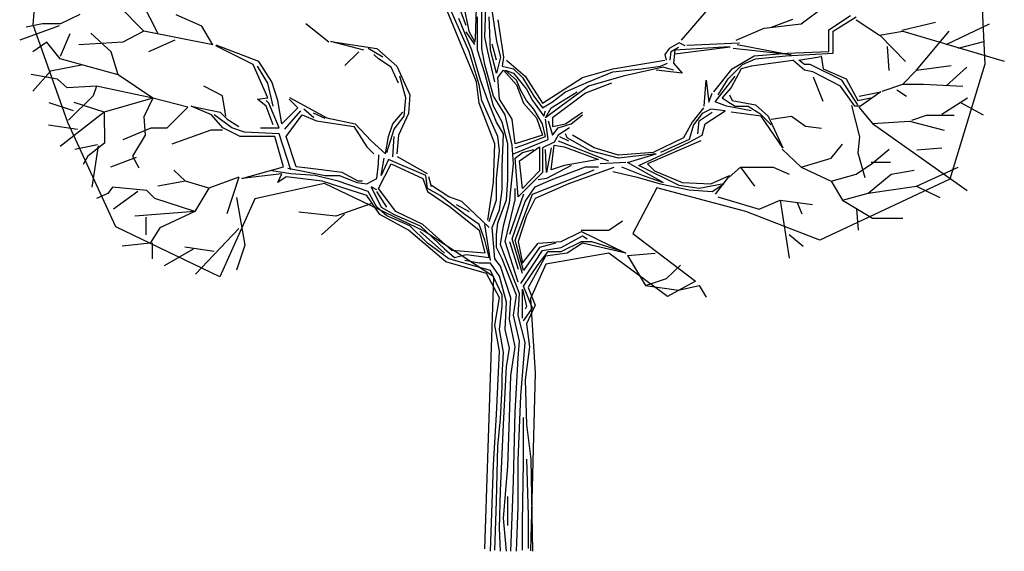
# Model space of a CAD drawing. Extents: x 303.2 to 314.9, y 225 to 236.9.
# Tile 1 of 2: x 303.2 to 314.9, y 225 to 231.3. Entities that reach past the tile are written whole.
import ezdxf

# ---------------------------------------------------------------- set-up
doc = ezdxf.new("R2010")
doc.units = 0
doc.layers.get('0').update_dxf_attribs({"linetype": 'CONTINUOUS'})
doc.layers.add('TR_OUT', color=7, linetype='CONTINUOUS')

msp = doc.modelspace()

# ---------------------------------------------------------------- linework, layer by layer
at = {"color": 0}
for p, q in [((308.552, 230.92), (308.244, 231.621)), ((308.63, 231.071), (308.648, 231.626)), ((308.741, 231.092), (308.758, 231.708)), ((304.867, 231.132), (304.676, 231.501)), ((308.639, 230.563), (308.244, 231.519)), ((308.517, 231.228), (308.415, 231.501)), ((308.706, 230.955), (308.706, 231.501)), ((308.807, 231.519), (308.877, 231.04)), ((304.696, 231.164), (304.391, 231.469)), ((308.482, 231.493), (308.549, 231.164)), ((311.07, 231.055), (311.364, 231.396)), ((312.49, 231.247), (312.788, 231.469)), ((303.939, 231.361), (303.71, 231.247)), ((305.383, 231.221), (305.078, 231.355)), ((308.587, 230.938), (308.433, 231.313)), ((308.654, 231.074), (308.654, 231.33)), ((308.807, 230.938), (308.79, 231.33)), ((308.895, 231.298), (308.961, 230.854)), ((312.139, 231.209), (312.393, 231.304)), ((312.818, 231.176), (313.074, 231.347)), ((312.87, 231.162), (313.143, 231.33)), ((313.144, 231.298), (313.418, 231.113)), ((313.682, 231.172), (314.083, 231.267)), ((303.691, 231.224), (303.225, 231.055)), ((303.494, 231.247), (303.303, 231.209)), ((303.71, 231.247), (303.494, 231.247)), ((304.696, 231.164), (304.448, 231.03)), ((305.516, 230.999), (304.696, 231.164)), ((305.516, 230.999), (305.383, 231.221)), ((306.889, 231.03), (306.616, 231.247)), ((308.514, 231.153), (308.616, 231.005)), ((308.549, 231.164), (308.622, 231.031)), ((311.721, 231.056), (312.051, 231.196)), ((312.051, 231.196), (312.49, 231.247)), ((312.818, 230.92), (312.818, 231.176)), ((312.87, 230.903), (312.87, 231.162)), ((313.418, 231.113), (313.697, 231.164)), ((313.697, 231.164), (314.899, 230.808)), ((313.856, 230.7), (314.244, 231.164)), ((314.208, 231.004), (314.722, 231.249)), ((303.709, 230.867), (303.823, 231.134)), ((304.309, 230.916), (304.067, 231.139)), ((305.064, 231.056), (304.752, 230.916)), ((306.914, 231.04), (307.46, 230.955)), ((307.306, 230.938), (306.914, 231.04)), ((308.622, 231.031), (308.63, 231.071)), ((308.654, 230.938), (308.654, 231.074)), ((308.775, 230.92), (308.741, 231.092)), ((308.877, 231.04), (308.927, 230.854)), ((313.422, 231.115), (313.728, 230.802)), ((314.35, 230.962), (314.655, 231.038)), ((303.546, 231.03), (303.381, 230.916)), ((303.705, 230.833), (303.546, 231.03)), ((304.448, 231.03), (303.927, 230.999)), ((304.391, 230.643), (304.309, 230.916)), ((305.993, 230.766), (305.549, 230.99)), ((306.06, 230.801), (305.555, 230.996)), ((307.245, 230.916), (307.08, 230.757)), ((307.53, 230.854), (307.358, 230.955)), ((307.46, 230.955), (307.698, 230.749)), ((308.671, 230.528), (308.552, 230.92)), ((308.688, 230.58), (308.587, 230.938)), ((308.741, 230.665), (308.654, 230.938)), ((308.741, 230.766), (308.706, 230.955)), ((308.86, 230.563), (308.775, 230.92)), ((308.877, 230.665), (308.807, 230.938)), ((308.877, 230.819), (308.825, 231.008)), ((310.925, 230.955), (310.872, 230.886)), ((311.044, 231.025), (310.925, 230.955)), ((310.938, 230.82), (310.949, 230.923)), ((310.949, 230.923), (311.037, 230.974)), ((310.991, 230.938), (310.977, 230.784)), ((311.639, 230.978), (310.991, 230.938)), ((310.993, 230.893), (311.647, 230.978)), ((311.113, 230.99), (311.044, 231.025)), ((311.136, 230.996), (311.761, 231.025)), ((312.37, 230.882), (311.683, 230.956)), ((311.731, 231.004), (312.37, 230.882)), ((312.324, 230.903), (312.818, 230.92)), ((313.511, 230.981), (313.53, 230.695)), ((304.391, 230.643), (303.705, 230.833)), ((306.214, 230.563), (306.06, 230.801)), ((307.477, 230.836), (307.425, 230.886)), ((307.631, 230.734), (307.477, 230.836)), ((308.927, 230.854), (308.877, 230.665)), ((308.961, 230.854), (308.944, 230.749)), ((308.996, 230.819), (309.217, 230.63)), ((310.259, 230.717), (310.872, 230.82)), ((310.872, 230.886), (310.89, 230.819)), ((311.674, 230.717), (311.932, 230.871)), ((311.796, 230.766), (311.947, 230.836)), ((312.392, 230.816), (311.897, 230.749)), ((311.932, 230.871), (312.324, 230.903)), ((311.947, 230.836), (312.307, 230.871)), ((312.307, 230.871), (312.87, 230.903)), ((312.528, 230.7), (312.391, 230.819)), ((312.461, 230.819), (312.729, 230.86)), ((312.528, 230.766), (312.461, 230.819)), ((312.729, 230.868), (312.751, 230.717)), ((303.589, 230.687), (303.379, 230.452)), ((303.977, 230.763), (303.589, 230.687)), ((306.165, 230.374), (305.993, 230.766)), ((306.165, 230.546), (306.043, 230.749)), ((307.715, 230.546), (307.631, 230.734)), ((307.698, 230.749), (307.852, 230.409)), ((308.842, 230.392), (308.741, 230.766)), ((308.895, 230.612), (308.961, 230.7)), ((308.944, 230.749), (309.08, 230.717)), ((308.961, 230.7), (309.115, 230.528)), ((308.979, 230.7), (309.08, 230.665)), ((309.115, 230.58), (308.979, 230.7)), ((309.08, 230.717), (309.185, 230.612)), ((309.899, 230.612), (310.259, 230.717)), ((310.259, 230.682), (310.599, 230.717)), ((310.855, 230.734), (310.379, 230.63)), ((310.599, 230.717), (310.823, 230.749)), ((311.078, 230.665), (310.771, 230.7)), ((310.823, 230.749), (310.907, 230.784)), ((310.977, 230.7), (310.855, 230.734)), ((310.977, 230.784), (311.078, 230.665)), ((311.453, 230.444), (311.674, 230.717)), ((311.624, 230.598), (311.796, 230.766)), ((311.778, 230.717), (311.659, 230.493)), ((311.897, 230.749), (311.778, 230.717)), ((312.597, 230.766), (312.528, 230.766)), ((312.629, 230.682), (312.528, 230.7)), ((312.972, 230.58), (312.597, 230.766)), ((312.751, 230.717), (313.024, 230.598)), ((313.697, 230.534), (313.856, 230.7)), ((313.856, 230.7), (314.27, 230.757)), ((314.208, 230.515), (314.454, 230.736)), ((303.672, 230.592), (303.36, 230.649)), ((303.786, 230.49), (303.672, 230.592)), ((304.804, 230.369), (304.391, 230.643)), ((307.803, 230.374), (307.733, 230.63)), ((308.775, 230.339), (308.688, 230.58)), ((308.842, 230.273), (308.741, 230.665)), ((308.912, 230.357), (308.895, 230.612)), ((309.08, 230.665), (309.234, 230.476)), ((309.168, 230.461), (309.115, 230.58)), ((309.185, 230.612), (309.321, 230.392)), ((309.217, 230.63), (309.423, 230.307)), ((309.423, 230.307), (309.899, 230.612)), ((309.969, 230.563), (310.259, 230.682)), ((310.379, 230.63), (309.969, 230.511)), ((311.342, 230.273), (311.364, 230.582)), ((311.364, 230.582), (311.397, 230.321)), ((311.471, 230.325), (311.709, 230.63)), ((311.505, 230.409), (311.624, 230.598)), ((312.955, 230.511), (312.629, 230.682)), ((312.634, 230.619), (312.748, 230.333)), ((313.161, 230.29), (312.972, 230.58)), ((313.024, 230.598), (313.161, 230.339)), ((304.136, 230.509), (303.786, 230.49)), ((304.136, 230.509), (304.097, 230.395)), ((304.804, 230.369), (304.136, 230.509)), ((305.631, 230.395), (305.408, 230.509)), ((306.231, 230.273), (306.165, 230.546)), ((306.284, 230.339), (306.214, 230.563)), ((308.671, 230.307), (308.639, 230.563)), ((308.706, 230.339), (308.671, 230.528)), ((309.115, 230.528), (309.199, 230.307)), ((309.234, 230.339), (309.168, 230.461)), ((309.234, 230.476), (309.304, 230.339)), ((309.969, 230.511), (309.644, 230.273)), ((309.696, 230.444), (309.969, 230.563)), ((310.242, 230.546), (309.934, 230.426)), ((311.659, 230.493), (311.555, 230.374)), ((313.126, 230.273), (312.955, 230.511)), ((313.45, 230.452), (313.697, 230.534)), ((313.625, 230.466), (313.74, 230.39)), ((313.697, 230.534), (313.939, 230.534)), ((313.939, 230.534), (314.409, 230.509)), ((304.097, 230.395), (303.805, 230.108)), ((304.804, 230.369), (304.226, 230.204)), ((304.804, 230.369), (304.695, 230.147)), ((305.218, 230.261), (304.804, 230.369)), ((305.669, 230.153), (305.631, 230.395)), ((306.043, 230.357), (306.165, 230.374)), ((306.147, 230.273), (306.043, 230.357)), ((306.179, 230.307), (306.147, 230.339)), ((306.333, 230.066), (306.284, 230.339)), ((306.42, 230.357), (306.522, 230.255)), ((306.425, 230.376), (306.865, 230.136)), ((307.785, 230.153), (307.803, 230.374)), ((307.852, 230.409), (307.835, 230.188)), ((308.895, 229.915), (308.706, 230.339)), ((308.877, 230.084), (308.775, 230.339)), ((308.979, 230.171), (308.842, 230.392)), ((309.063, 230.119), (308.912, 230.357)), ((309.321, 230.238), (309.234, 230.339)), ((309.304, 230.339), (309.441, 230.153)), ((309.321, 230.392), (309.423, 230.255)), ((309.525, 230.255), (309.833, 230.444)), ((309.542, 230.325), (309.696, 230.444)), ((309.934, 230.426), (309.542, 230.136)), ((311.397, 230.321), (311.434, 230.427)), ((311.555, 230.374), (311.624, 230.325)), ((311.642, 230.409), (311.674, 230.339)), ((311.674, 230.339), (311.947, 230.29)), ((313.161, 230.339), (313.315, 230.374)), ((313.178, 230.392), (313.434, 230.444)), ((313.434, 230.444), (313.193, 230.273)), ((314.159, 230.18), (314.464, 230.371)), ((303.861, 230.218), (303.575, 230.313)), ((304.226, 230.204), (303.87, 230.318)), ((305.218, 230.261), (304.97, 230.013)), ((305.259, 230.273), (305.601, 230.203)), ((305.497, 230.171), (305.259, 230.273)), ((306.231, 230.052), (306.147, 230.273)), ((306.301, 230.017), (306.179, 230.307)), ((306.522, 230.255), (306.333, 230.066)), ((306.368, 229.999), (306.557, 230.22)), ((306.711, 230.136), (306.592, 230.238)), ((308.86, 229.828), (308.671, 230.307)), ((308.944, 230.084), (308.842, 230.273)), ((309.199, 230.307), (309.353, 230.136)), ((309.423, 230.066), (309.321, 230.238)), ((309.423, 230.255), (309.542, 230.325)), ((309.441, 230.153), (309.458, 230.22)), ((309.644, 230.273), (309.458, 230.136)), ((309.458, 230.136), (309.525, 230.255)), ((311.334, 230.255), (311.198, 230.084)), ((311.418, 230.238), (311.317, 230.188)), ((311.351, 230.066), (311.59, 230.22)), ((311.59, 230.22), (311.418, 230.238)), ((311.607, 230.273), (311.471, 230.325)), ((311.897, 230.22), (311.607, 230.273)), ((311.624, 230.325), (311.709, 230.273)), ((311.709, 230.273), (311.863, 230.273)), ((311.863, 230.273), (311.999, 230.188)), ((311.947, 230.29), (312.101, 230.153)), ((313.086, 230.28), (313.181, 229.911)), ((313.193, 230.273), (313.126, 230.273)), ((313.176, 230.261), (313.335, 230.07)), ((314.38, 230.317), (314.648, 230.17)), ((304.226, 230.204), (303.705, 229.797)), ((304.226, 230.204), (304.231, 229.835)), ((304.695, 230.147), (304.714, 229.93)), ((305.633, 230.017), (305.497, 230.171)), ((305.738, 230.017), (305.532, 230.171)), ((305.601, 230.203), (305.686, 230.119)), ((305.686, 230.119), (305.822, 230.034)), ((306.385, 229.915), (306.574, 230.171)), ((306.574, 230.171), (306.743, 230.101)), ((306.847, 230.126), (306.707, 230.189)), ((306.743, 230.101), (307.187, 230.034)), ((306.865, 230.136), (307.204, 230.066)), ((307.649, 230.066), (307.768, 230.203)), ((307.666, 229.999), (307.785, 230.153)), ((307.835, 230.188), (307.715, 229.93)), ((309.063, 229.811), (308.979, 230.171)), ((309.098, 229.828), (309.063, 230.119)), ((309.353, 230.136), (309.423, 229.93)), ((309.49, 229.88), (309.458, 230.119)), ((309.49, 230.101), (309.542, 229.93)), ((309.542, 230.136), (309.542, 230.034)), ((309.696, 230.066), (309.899, 230.203)), ((309.763, 230.066), (309.899, 230.171)), ((311.317, 230.188), (311.215, 230.052)), ((311.264, 229.947), (311.282, 230.101)), ((311.282, 230.101), (311.436, 230.203)), ((312.016, 230.153), (311.659, 230.203)), ((311.999, 230.188), (312.136, 230.052)), ((312.272, 229.779), (312.016, 230.153)), ((312.101, 230.153), (312.272, 229.779)), ((312.134, 230.121), (312.375, 230.153)), ((312.375, 230.153), (312.541, 230.038)), ((313.804, 230.108), (313.976, 230.166)), ((313.976, 230.166), (314.306, 230.166)), ((303.911, 229.998), (303.566, 230.049)), ((304.779, 230.013), (304.448, 229.873)), ((304.97, 230.013), (304.779, 230.013)), ((305.491, 229.988), (305.027, 229.822)), ((305.631, 229.988), (305.491, 229.988)), ((305.839, 229.915), (305.633, 230.017)), ((305.892, 229.965), (305.738, 230.017)), ((306.078, 230.017), (306.301, 230.017)), ((307.187, 230.034), (307.341, 229.793)), ((307.204, 230.066), (307.393, 229.863)), ((307.579, 229.726), (307.666, 229.999)), ((307.596, 229.915), (307.649, 230.066)), ((308.961, 229.947), (308.877, 230.084)), ((309.014, 229.828), (308.944, 230.084)), ((309.458, 229.915), (309.423, 230.066)), ((309.542, 230.034), (309.696, 230.066)), ((309.542, 229.93), (309.609, 230.017)), ((309.609, 230.017), (309.763, 230.066)), ((309.745, 230.017), (309.609, 229.93)), ((311.198, 230.084), (311.096, 229.898)), ((311.215, 230.052), (311.163, 229.88)), ((311.317, 229.93), (311.351, 230.066)), ((312.541, 230.038), (312.731, 230.013)), ((313.335, 230.07), (313.774, 230.096)), ((313.335, 230.07), (314.46, 229.275)), ((313.774, 230.096), (314.187, 229.988)), ((304.714, 229.93), (304.562, 229.682)), ((306.249, 229.915), (305.839, 229.915)), ((306.301, 229.947), (305.892, 229.965)), ((306.351, 229.555), (306.249, 229.915)), ((306.438, 229.52), (306.301, 229.947)), ((306.504, 229.555), (306.385, 229.915)), ((307.562, 229.709), (307.596, 229.915)), ((307.649, 229.674), (307.666, 229.915)), ((307.715, 229.93), (307.698, 229.709)), ((308.912, 229.744), (308.895, 229.915)), ((308.944, 229.555), (308.961, 229.947)), ((309.08, 229.709), (309.49, 229.88)), ((309.423, 229.93), (309.098, 229.828)), ((309.234, 229.828), (309.458, 229.915)), ((309.609, 229.93), (309.56, 229.845)), ((309.626, 229.915), (309.731, 229.863)), ((309.714, 229.898), (309.696, 229.947)), ((309.987, 229.744), (309.714, 229.898)), ((310.036, 229.779), (309.78, 229.93)), ((311.096, 229.898), (310.736, 229.726)), ((311.163, 229.88), (310.823, 229.726)), ((311.163, 229.845), (311.317, 229.93)), ((313.181, 229.911), (313.162, 229.72)), ((304.147, 229.817), (303.88, 229.76)), ((304.231, 229.835), (304.034, 229.682)), ((304.157, 229.804), (304.08, 229.312)), ((307.341, 229.793), (307.425, 229.709)), ((307.393, 229.863), (307.562, 229.709)), ((308.842, 229.369), (308.86, 229.828)), ((309.014, 229.401), (309.014, 229.828)), ((309.08, 229.59), (309.063, 229.811)), ((309.098, 229.779), (309.234, 229.828)), ((309.15, 229.625), (309.388, 229.793)), ((309.185, 229.726), (309.321, 229.761)), ((309.388, 229.793), (309.388, 229.506)), ((309.56, 229.845), (309.423, 229.779)), ((309.423, 229.779), (309.423, 229.488)), ((309.472, 229.488), (309.458, 229.761)), ((309.525, 229.779), (309.472, 229.488)), ((309.525, 229.52), (309.56, 229.811)), ((309.56, 229.811), (309.679, 229.793)), ((309.609, 229.863), (310.207, 229.625)), ((309.679, 229.793), (310.088, 229.642)), ((310.326, 229.691), (310.036, 229.779)), ((310.567, 229.572), (311.163, 229.845)), ((311.299, 229.863), (310.669, 229.59)), ((312.267, 229.765), (312.49, 229.549)), ((312.846, 229.657), (312.979, 229.822)), ((313.335, 229.6), (313.532, 229.765)), ((313.863, 229.756), (314.157, 229.778)), ((304.034, 229.682), (303.977, 229.581)), ((304.605, 229.665), (304.3, 229.55)), ((304.562, 229.682), (304.638, 229.542)), ((307.477, 229.59), (307.482, 229.697)), ((307.512, 229.453), (307.547, 229.657)), ((307.596, 229.642), (307.512, 229.453)), ((307.715, 229.59), (307.596, 229.642)), ((308.058, 229.47), (307.705, 229.675)), ((308.877, 229.418), (308.912, 229.744)), ((309.098, 229.657), (309.185, 229.726)), ((309.133, 229.198), (309.098, 229.657)), ((310.088, 229.642), (309.679, 229.572)), ((310.326, 229.657), (309.987, 229.744)), ((310.736, 229.726), (310.326, 229.691)), ((310.771, 229.709), (310.326, 229.657)), ((310.431, 229.607), (310.771, 229.709)), ((312.49, 229.549), (312.846, 229.657)), ((313.162, 229.72), (313.245, 229.428)), ((305.192, 229.383), (305.052, 229.517)), ((305.857, 229.418), (306.351, 229.555)), ((306.403, 229.537), (306.847, 229.453)), ((306.641, 229.537), (306.504, 229.555)), ((307.05, 229.488), (306.641, 229.537)), ((307.46, 229.418), (307.477, 229.59)), ((307.477, 229.299), (307.631, 229.59)), ((307.631, 229.59), (308.006, 229.418)), ((308.041, 229.453), (307.715, 229.59)), ((308.944, 229.282), (308.944, 229.555)), ((309.031, 229.128), (309.08, 229.59)), ((309.185, 229.299), (309.15, 229.625)), ((309.304, 229.232), (310.036, 229.52)), ((309.763, 229.572), (309.472, 229.418)), ((309.679, 229.572), (309.525, 229.52)), ((309.525, 229.401), (309.934, 229.555)), ((310.27, 229.547), (309.731, 229.352)), ((309.934, 229.555), (310.088, 229.555)), ((310.413, 229.607), (310.106, 229.59)), ((310.361, 229.555), (310.617, 229.453)), ((310.855, 229.369), (310.431, 229.607)), ((311.044, 229.334), (310.567, 229.572)), ((310.669, 229.59), (310.753, 229.506)), ((311.638, 229.434), (311.771, 229.549)), ((311.771, 229.549), (312.159, 229.549)), ((311.771, 229.549), (311.937, 229.326)), ((312.159, 229.549), (312.35, 229.466)), ((312.49, 229.549), (312.846, 229.383)), ((313.144, 229.466), (313.335, 229.6)), ((313.32, 229.608), (313.549, 229.608)), ((313.558, 229.466), (313.831, 229.517)), ((313.856, 229.326), (314.352, 229.549)), ((305.822, 229.434), (305.466, 229.301)), ((305.822, 229.434), (305.682, 228.996)), ((306.333, 229.471), (305.857, 229.418)), ((306.438, 229.471), (306.214, 229.506)), ((306.284, 229.369), (306.333, 229.471)), ((306.385, 229.436), (306.284, 229.369)), ((306.812, 229.383), (306.385, 229.436)), ((306.728, 229.453), (306.438, 229.471)), ((307.001, 229.383), (306.728, 229.453)), ((306.847, 229.453), (307.016, 229.453)), ((307.016, 229.453), (307.222, 229.369)), ((307.239, 229.383), (307.05, 229.488)), ((307.341, 229.352), (307.46, 229.418)), ((308.006, 229.418), (308.058, 229.264)), ((308.058, 229.299), (308.041, 229.453)), ((308.108, 229.317), (308.076, 229.436)), ((308.877, 229.163), (308.877, 229.418)), ((308.996, 229.163), (309.014, 229.401)), ((309.423, 229.488), (309.133, 229.198)), ((309.388, 229.506), (309.185, 229.299)), ((309.336, 229.317), (309.525, 229.401)), ((309.472, 229.418), (309.371, 229.401)), ((310.256, 229.499), (310.532, 229.436)), ((310.532, 229.436), (310.823, 229.352)), ((310.617, 229.453), (310.855, 229.369)), ((310.753, 229.506), (311.078, 229.369)), ((311.418, 229.352), (311.642, 229.453)), ((311.642, 229.453), (311.471, 229.232)), ((312.846, 229.383), (313.144, 229.466)), ((313.284, 229.244), (313.558, 229.466)), ((304.326, 229.313), (304.269, 229.237)), ((304.733, 229.275), (304.326, 229.313)), ((305.192, 229.383), (304.862, 229.326)), ((305.466, 229.301), (305.192, 229.383)), ((305.466, 229.301), (305.3, 229.027)), ((307.341, 229.215), (306.812, 229.383)), ((307.358, 229.264), (307.001, 229.383)), ((307.222, 229.369), (307.341, 229.352)), ((307.289, 229.383), (307.239, 229.383)), ((307.393, 229.317), (307.512, 229.078)), ((307.46, 229.282), (307.393, 229.317)), ((307.684, 229.026), (307.477, 229.299)), ((308.212, 229.215), (308.058, 229.299)), ((308.314, 229.198), (308.108, 229.334)), ((308.775, 228.924), (308.842, 229.369)), ((308.912, 229.044), (308.944, 229.282)), ((309.098, 229.163), (309.098, 229.299)), ((309.217, 229.145), (309.336, 229.317)), ((309.731, 229.352), (309.336, 229.18)), ((310.823, 229.352), (311.163, 229.282)), ((311.282, 229.299), (311.044, 229.334)), ((311.078, 229.369), (311.418, 229.352)), ((311.163, 229.282), (311.434, 229.264)), ((311.572, 229.352), (311.282, 229.299)), ((311.434, 229.264), (311.572, 229.352)), ((312.846, 229.383), (312.979, 229.161)), ((313.284, 229.244), (313.856, 229.326)), ((313.856, 229.326), (314.136, 229.193)), ((304.269, 229.237), (304.136, 229.18)), ((304.624, 229.264), (304.338, 229.054)), ((304.828, 229.18), (304.733, 229.275)), ((305.3, 229.027), (304.828, 229.18)), ((305.797, 229.191), (305.896, 228.626)), ((307.495, 228.991), (307.341, 229.215)), ((307.46, 229.078), (307.358, 229.264)), ((307.579, 229.078), (307.46, 229.264)), ((308.058, 229.264), (308.331, 229.078)), ((308.503, 228.991), (308.212, 229.215)), ((308.468, 229.145), (308.314, 229.198)), ((309.199, 229.232), (309.031, 228.753)), ((309.098, 228.686), (309.304, 229.232)), ((309.336, 229.18), (309.234, 228.974)), ((311.502, 229.201), (311.994, 229.053)), ((312.979, 229.161), (313.284, 229.244)), ((307.39, 229.117), (306.975, 228.97)), ((307.579, 228.974), (307.46, 229.078)), ((307.512, 229.078), (307.666, 228.991)), ((308.331, 229.078), (308.671, 228.805)), ((308.398, 229.11), (308.552, 229.026)), ((308.79, 228.837), (308.468, 229.145)), ((308.79, 228.907), (308.877, 229.163)), ((308.895, 228.89), (308.996, 229.163)), ((308.961, 228.855), (309.031, 229.128)), ((308.979, 228.669), (309.098, 229.163)), ((309.063, 228.701), (309.217, 229.145)), ((311.994, 229.053), (312.242, 229.161)), ((312.242, 229.161), (312.623, 229.11)), ((312.242, 229.161), (312.35, 228.474)), ((312.443, 229.131), (312.5, 228.997)), ((312.979, 229.161), (313.335, 228.945)), ((313.148, 229.054), (313.168, 228.806)), ((305.3, 229.027), (304.588, 228.97)), ((304.72, 228.959), (304.72, 228.749)), ((305.3, 229.027), (304.886, 228.83)), ((306.975, 228.97), (306.535, 229.018)), ((307.074, 228.992), (306.803, 228.75)), ((307.835, 228.805), (307.495, 228.991)), ((307.852, 228.855), (307.579, 228.974)), ((307.666, 228.991), (307.971, 228.855)), ((308.006, 228.872), (307.684, 229.026)), ((308.671, 228.872), (308.503, 228.991)), ((308.825, 228.837), (308.912, 229.044)), ((309.234, 228.974), (309.133, 228.669)), ((313.335, 228.945), (313.697, 228.945)), ((304.886, 228.83), (304.771, 228.652)), ((305.823, 228.824), (305.309, 228.284)), ((308.058, 228.651), (307.852, 228.855)), ((307.971, 228.855), (308.261, 228.582)), ((308.349, 228.564), (308.006, 228.872)), ((308.741, 228.686), (308.671, 228.872)), ((308.807, 228.445), (308.741, 228.872)), ((308.86, 228.463), (308.825, 228.837)), ((308.877, 228.753), (308.895, 228.89)), ((308.927, 228.634), (308.961, 228.855)), ((310.208, 228.805), (310.373, 228.913)), ((308.279, 228.428), (307.835, 228.805)), ((308.261, 228.532), (307.971, 228.788)), ((308.671, 228.805), (308.741, 228.532)), ((308.877, 228.599), (308.877, 228.753)), ((309.185, 228.291), (309.063, 228.701)), ((309.644, 228.669), (309.885, 228.788)), ((309.644, 228.599), (309.899, 228.736)), ((309.883, 228.805), (310.208, 228.805)), ((309.885, 228.788), (310.413, 228.532)), ((309.899, 228.736), (309.952, 228.701)), ((312.35, 228.754), (312.515, 228.614)), ((304.771, 228.652), (304.441, 228.614)), ((304.796, 228.654), (304.796, 228.463)), ((305.529, 228.552), (305.184, 228.603)), ((305.896, 228.626), (305.797, 228.332)), ((308.314, 228.463), (308.058, 228.651)), ((308.261, 228.582), (308.381, 228.48)), ((308.79, 228.48), (308.741, 228.686)), ((308.944, 228.463), (308.877, 228.599)), ((308.996, 228.445), (308.927, 228.634)), ((309.133, 228.189), (308.979, 228.669)), ((309.031, 228.669), (309.133, 228.343)), ((309.199, 228.326), (309.098, 228.686)), ((309.133, 228.669), (309.185, 228.413)), ((309.185, 228.413), (309.371, 228.651)), ((309.388, 228.599), (309.199, 228.326)), ((309.371, 228.651), (309.644, 228.669)), ((309.577, 228.651), (309.388, 228.599)), ((309.423, 228.564), (309.644, 228.599)), ((309.644, 228.55), (309.885, 228.669)), ((309.899, 228.651), (309.714, 228.532)), ((309.885, 228.669), (310.004, 228.669)), ((310.413, 228.532), (309.899, 228.651)), ((310.004, 228.669), (310.344, 228.564)), ((305.283, 228.578), (304.938, 228.38)), ((308.741, 228.532), (308.349, 228.564)), ((308.381, 228.48), (308.517, 228.515)), ((308.517, 228.515), (308.79, 228.48)), ((309.168, 228.172), (309.423, 228.564)), ((309.458, 228.497), (309.252, 228.123)), ((309.371, 228.396), (309.49, 228.55)), ((309.714, 228.532), (309.458, 228.497)), ((309.49, 228.55), (309.644, 228.55)), ((310.43, 228.506), (310.761, 228.531)), ((310.43, 228.506), (310.646, 228.15)), ((308.758, 228.291), (308.279, 228.428)), ((308.622, 228.378), (308.314, 228.463)), ((308.671, 228.413), (308.503, 228.445)), ((308.807, 228.326), (308.622, 228.378)), ((308.807, 228.413), (308.671, 228.413)), ((308.912, 228.259), (308.807, 228.413)), ((308.927, 228.378), (308.86, 228.463)), ((309.048, 228.003), (308.927, 228.378)), ((309.115, 228.035), (308.944, 228.463)), ((309.15, 228.053), (308.996, 228.445)), ((309.199, 228.14), (309.371, 228.396)), ((310.894, 228.232), (311.059, 228.391)), ((308.912, 228.003), (308.758, 228.291)), ((308.944, 228.035), (308.807, 228.326)), ((308.996, 227.951), (308.912, 228.259)), ((310.646, 228.15), (310.894, 228.232)), ((309.304, 227.881), (309.199, 228.14)), ((309.252, 228.123), (309.336, 227.916)), ((310.646, 228.15), (311.034, 228.092)), ((311.034, 228.092), (311.282, 228.15)), ((311.282, 228.15), (311.365, 228.01)), ((308.86, 227.678), (308.912, 228.003)), ((308.944, 227.899), (308.944, 228.035)), ((309.031, 227.745), (309.048, 228.003)), ((309.08, 227.797), (309.115, 228.035)), ((309.133, 227.797), (309.15, 228.053)), ((309.185, 228.105), (309.234, 227.899)), ((309.185, 227.969), (309.185, 228.105)), ((308.912, 227.626), (308.944, 227.899)), ((308.979, 227.626), (308.996, 227.951)), ((309.185, 227.762), (309.185, 227.969)), ((309.199, 227.73), (309.304, 227.881)), ((309.234, 227.899), (309.217, 227.867)), ((309.336, 227.916), (309.234, 227.696)), ((309.15, 227.489), (309.08, 227.797)), ((309.217, 227.472), (309.133, 227.797)), ((308.912, 227.37), (308.86, 227.678)), ((309.098, 227.422), (309.031, 227.745)), ((309.234, 227.696), (309.269, 227.422)), ((308.961, 227.353), (308.912, 227.626)), ((309.031, 227.405), (308.979, 227.626)), ((309.048, 227.08), (309.098, 227.422)), ((309.133, 227.286), (309.15, 227.489)), ((309.168, 226.841), (309.217, 227.472)), ((309.269, 227.422), (309.217, 227.03)), ((308.877, 226.621), (308.912, 227.37)), ((308.944, 227.08), (308.961, 227.353)), ((308.996, 227.184), (309.031, 227.405)), ((308.961, 226.501), (308.996, 227.184)), ((309.098, 226.652), (309.133, 227.286)), ((308.944, 226.943), (308.944, 227.08)), ((309.031, 226.586), (309.048, 227.08)), ((309.217, 227.03), (309.234, 226.501)), ((308.927, 226.568), (308.944, 226.943)), ((309.133, 226.074), (309.168, 226.841)), ((308.842, 226.022), (308.877, 226.621)), ((309.08, 225.833), (309.098, 226.652)), ((308.895, 226.243), (308.927, 226.568)), ((308.927, 225.714), (308.961, 226.501)), ((309.014, 226.005), (309.031, 226.586)), ((309.199, 226.057), (309.199, 226.586)), ((309.234, 226.501), (309.287, 226.092)), ((308.877, 225.595), (308.895, 226.243)), ((308.807, 224.999), (308.842, 226.022)), ((309.133, 225.528), (309.133, 226.074)), ((309.185, 225.339), (309.199, 226.057)), ((309.234, 226.092), (309.252, 225.424)), ((309.287, 226.092), (309.304, 224.999)), ((308.961, 225.392), (309.014, 226.005)), ((309.063, 225.409), (309.08, 225.833)), ((308.912, 225.272), (308.927, 225.714)), ((308.86, 225.014), (308.877, 225.595)), ((309.014, 225.304), (309.014, 225.647)), ((309.115, 224.999), (309.133, 225.528)), ((308.996, 224.999), (308.961, 225.392)), ((309.048, 224.999), (309.063, 225.409)), ((309.185, 225.014), (309.185, 225.339)), ((309.252, 225.424), (309.252, 225.031)), ((308.927, 224.999), (308.912, 225.272))]:
    msp.add_line(p, q, dxfattribs=at)
at = {"layer": 'TR_OUT', "color": 0}
for points in [[(308.741, 225.03), (308.845, 228.25), (308.02, 228.791), (306.837, 229.357), (306.011, 229.176), (305.598, 228.25), (304.363, 228.843), (303.797, 230.079), (303.384, 231.237), (303.537, 233.194)], [(314.591, 232.344), (314.667, 230.772), (314.254, 229.409), (312.71, 228.687), (311.833, 229.024), (310.778, 229.305), (310.493, 228.764), (311.239, 228.198), (310.906, 228.018), (310.209, 228.531), (309.463, 228.403), (309.283, 227.993), (309.335, 227.115), (309.283, 225.006)]]:
    msp.add_lwpolyline(points, dxfattribs=at)

doc.saveas('drawing.dxf')
